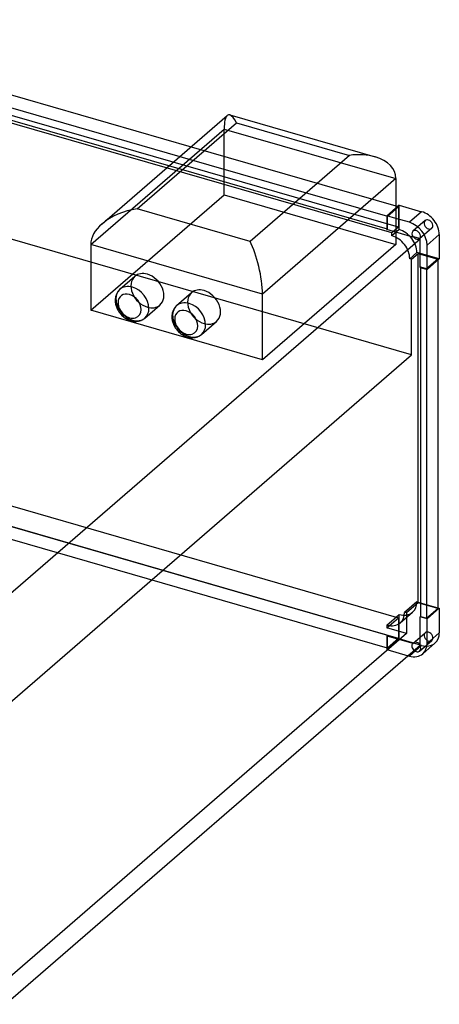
# Model space of a CAD drawing. Header units: millimetres. Extents: x -322 to 714, y -281 to 621.
# Tile 2 of 2: x 344 to 714, y -256 to 613. Entities that reach past the tile are written whole.
import ezdxf

# ---------------------------------------------------------------- set-up
doc = ezdxf.new("R2010")
doc.units = ezdxf.units.MM
doc.layers.add('HIDDEN', color=7, linetype='Continuous')
doc.layers.add('THICK', color=7, linetype='Continuous')

msp = doc.modelspace()

# ---------------------------------------------------------------- linework, layer by layer
at = {"layer": 'HIDDEN'}
for p, q in [((678.29, 429.75), (106.71, 594.75)), ((672.48, 424.72), (100.9, 589.72)), ((406.68, 414.49), (524.43, 516.46)), ((524.43, 458.4), (524.43, 516.46)), ((524.43, 516.46), (675.98, 472.71)), ((495.17, 500.8), (675.98, 448.61)), ((689.8, 317.18), (83.58, 492.18)), ((485.35, 492.31), (668.48, 439.44)), ((668.48, 428.15), (475.57, 483.84)), ((406.68, 356.43), (524.43, 458.4)), ((524.43, 458.4), (675.98, 414.65)), ((675.98, 446.81), (667.98, 439.88)), ((668.48, 439.44), (678.29, 447.94)), ((677.54, 448.16), (678.29, 447.94)), ((678.29, 447.94), (678.29, 429.75)), ((678.79, 427.68), (678.79, 449.24)), ((667.98, 439.88), (667.98, 427.72)), ((675.98, 437.56), (667.98, 439.88)), ((668.48, 428.15), (668.48, 439.44)), ((701.82, 435.61), (691.01, 426.25)), ((667.98, 427.72), (668.48, 428.15)), ((675.98, 425.4), (667.98, 427.72)), ((678.29, 429.75), (672.48, 424.72)), ((678.79, 427.68), (672.48, 422.21)), ((707.72, 428.81), (696.9, 419.45)), ((672.48, 422.21), (672.48, 424.72)), ((696.97, 419.51), (697.28, 419.78)), ((697.28, 419.78), (697.23, 419.79)), ((688.15, 402.01), (694.46, 407.48)), ((689.8, 401.53), (688.15, 402.01)), ((689.8, 401.53), (695.61, 406.57)), ((689.8, 317.18), (689.8, 401.53)), ((714.3, 401.75), (694.46, 407.48)), ((695.61, 406.57), (712.93, 401.57)), ((695.61, 98.26), (695.61, 406.57)), ((712.93, 401.57), (703.12, 393.07)), ((712.93, 401.57), (712.93, 400.57)), ((697.92, 394.57), (697.42, 394.14)), ((703.12, 393.07), (697.92, 394.57)), ((697.92, 393.99), (697.92, 394.57)), ((703.12, 393.07), (703.12, 392.49)), ((308.92, -12.66), (689.8, 317.18)), ((106.71, 250.08), (678.29, 85.08)), ((96.9, 234.68), (668.48, 69.68)), ((678.29, 66.89), (106.71, 231.89)), ((668.48, 58.39), (96.9, 223.39)), ((694.46, 99.17), (683.65, 89.81)), ((695.61, 98.26), (685.3, 89.33)), ((694.46, 99.17), (712.93, 93.84)), ((712.93, 93.26), (695.61, 98.26)), ((667.98, 78.66), (678.79, 88.02)), ((678.79, 66.46), (678.79, 88.02)), ((679.85, 80.61), (690.66, 89.98)), ((685.3, 89.33), (683.65, 89.81)), ((685.3, 89.33), (685.3, 71.15)), ((667.98, 76.15), (678.29, 85.08)), ((667.98, 78.66), (667.98, 76.15)), ((678.29, 85.08), (678.29, 66.89)), ((685.3, 71.15), (313.42, -250.91)), ((685.3, 71.15), (667.98, 76.15)), ((668.48, 69.68), (667.98, 69.25)), ((668.48, 58.39), (668.48, 69.68)), ((691.01, 62.52), (701.82, 71.88)), ((667.98, 69.25), (667.98, 57.09)), ((667.98, 69.25), (691.08, 62.58)), ((667.98, 57.09), (678.79, 66.46)), ((678.29, 66.89), (668.48, 58.39)), ((698.71, 60.71), (678.79, 66.46)), ((691.08, 62.58), (691.53, 62.97)), ((691.53, 62.97), (697.28, 61.31)), ((697.28, 61.31), (696.83, 60.92)), ((696.83, 60.92), (697.42, 60.75)), ((696.9, 55.72), (707.72, 65.08)), ((667.98, 57.09), (686.89, 51.63)), ((687.89, 51.34), (698.71, 60.71))]:
    msp.add_line(p, q, dxfattribs=at)
for centre, major_axis, ratio, start_param, end_param in [((535.41, 495.97), (-7.26, 33.04), 0.249311, 0.133915, 0.848259), ((704.77, 432.21), (-2.95, 3.4), 0.75, 0.000079, 2.284521), ((704.77, 432.21), (-2.95, 3.4), 0.75, -0.857072, 0.000079), ((704.77, 432.21), (-2.95, 3.4), 0.75, -3.141514, -0.857072), ((678.87, 412.06), (-11.78, 13.61), 0.75, -0.857072, -0.851516), ((678.87, 412.06), (-11.78, 13.61), 0.75, -2.433424, -0.857072), ((704.77, 432.21), (-2.95, 3.4), 0.75, 2.284521, 3.141672), ((672.56, 406.6), (-11.78, 13.61), 0.75, -0.857072, -0.851516), ((672.56, 406.6), (-11.78, 13.61), 0.75, -2.433424, -0.857072), ((694.41, 423.24), (2.95, -3.4), 0.75, -1.68615, -0.857072), ((694.41, 423.24), (2.95, -3.4), 0.75, -0.857072, -0.027994), ((456.69, 373.76), (11, -12.7), 0.75, -3.141514, -0.857072), ((443.49, 362.33), (-11, 12.7), 0.75, 0, 0.713724), ((443.49, 362.33), (-11, 12.7), 0.75, 0.713724, 2.284521), ((506.71, 359.33), (11, -12.7), 0.75, -3.141514, -0.857072), ((456.69, 373.76), (11, -12.7), 0.75, -0.857072, 0.000079), ((493.51, 347.9), (-11, 12.7), 0.75, 0, 0.713724), ((443.49, 362.33), (-11, 12.7), 0.75, 2.284521, 3.141593), ((493.51, 347.9), (-11, 12.7), 0.75, 0.713724, 2.284521), ((506.71, 359.33), (11, -12.7), 0.75, -0.857072, 0.000079), ((493.51, 347.9), (-11, 12.7), 0.75, 2.284521, 3.141593), ((678.87, 103.58), (-11.78, 13.61), 0.75, -3.141505, -2.422313), ((678.87, 103.58), (-11.78, 13.61), 0.75, 2.278965, 2.284521), ((678.87, 103.58), (-11.78, 13.61), 0.75, 2.284521, 3.14168), ((668.06, 94.22), (11.78, -13.61), 0.75, 0.000087, 0.71928), ((668.06, 94.22), (11.78, -13.61), 0.75, -0.862628, -0.857072), ((668.06, 94.22), (11.78, -13.61), 0.75, -0.857072, 0.000087), ((704.77, 68.48), (-2.95, 3.4), 0.75, 0.000079, 2.284521), ((704.77, 68.48), (-2.95, 3.4), 0.75, -0.857072, 0.000079), ((704.77, 68.48), (-2.95, 3.4), 0.75, -3.141514, -0.857072), ((693.96, 59.12), (2.95, -3.4), 0.75, 3.141593, 4.94414), ((693.96, 59.12), (2.95, -3.4), 0.75, 3.113599, 3.141593), ((694.41, 59.51), (2.95, -3.4), 0.75, 2.284521, 3.113599), ((694.41, 59.51), (2.95, -3.4), 0.75, 1.455442, 2.284521), ((693.96, 59.12), (2.95, -3.4), 0.75, 1.339046, 1.455442), ((698.71, 76.29), (11.78, -13.61), 0.75, -0.857072, 0.000079), ((704.77, 68.48), (-2.95, 3.4), 0.75, 2.284521, 3.141672)]:
    msp.add_ellipse(centre, major_axis=major_axis, ratio=ratio, start_param=start_param, end_param=end_param, dxfattribs=at)
at = {"layer": 'THICK'}
for p, q in [((106.71, 612.94), (495.17, 500.8)), ((96.9, 604.44), (485.35, 492.31)), ((475.57, 483.84), (96.9, 593.15)), ((416.68, 432.83), (527.11, 528.47)), ((447.66, 445.96), (535.41, 521.95)), ((529.32, 528.95), (657.73, 491.88)), ((535.41, 521.95), (635, 493.2)), ((635, 493.2), (547.25, 417.21)), ((675.98, 472.71), (558.23, 370.74)), ((675.98, 472.71), (675.98, 414.65)), ((547.25, 417.21), (447.66, 445.96)), ((678.79, 449.24), (675.98, 446.81)), ((675.98, 448.61), (677.54, 448.16)), ((678.79, 449.24), (698.71, 443.49)), ((698.71, 443.49), (687.89, 434.13)), ((687.89, 434.13), (675.98, 437.56)), ((697.42, 419.22), (329.44, 100.54)), ((691.08, 421.05), (675.98, 425.4)), ((691.53, 421.44), (691.08, 421.05)), ((697.23, 419.79), (691.53, 421.44)), ((696.83, 419.39), (696.97, 419.51)), ((697.42, 419.22), (696.83, 419.39)), ((697.42, 394.14), (697.42, 419.22)), ((714.3, 423.4), (703.48, 414.04)), ((714.3, 423.4), (714.3, 401.75)), ((406.68, 414.49), (406.68, 356.43)), ((558.23, 370.74), (406.68, 414.49)), ((675.98, 414.65), (558.23, 312.68)), ((703.48, 392.39), (703.48, 414.04)), ((714.3, 401.75), (703.48, 392.39)), ((712.93, 400.57), (712.93, 93.26)), ((697.42, 394.14), (703.48, 392.39)), ((697.92, 86.26), (697.92, 393.99)), ((703.12, 392.49), (703.12, 84.76)), ((432.49, 375.03), (445.69, 386.46)), ((431.37, 373.92), (430.77, 373.18)), ((432.03, 374.61), (431.37, 373.92)), ((432.49, 375.03), (432.03, 374.61)), ((428.33, 366.59), (428.27, 365.28)), ((428.27, 365.28), (428.29, 364.51)), ((428.5, 367.85), (428.33, 366.59)), ((428.67, 368.67), (428.5, 367.85)), ((429, 369.78), (428.67, 368.67)), ((429.41, 370.84), (429, 369.78)), ((429.92, 371.87), (429.41, 370.84)), ((430.33, 372.54), (429.92, 371.87)), ((430.77, 373.18), (430.33, 372.54)), ((482.51, 360.59), (495.71, 372.03)), ((558.23, 312.68), (558.23, 370.74)), ((558.23, 312.68), (406.68, 356.43)), ((428.29, 364.51), (428.35, 363.72)), ((428.35, 363.72), (428.47, 362.81)), ((428.47, 362.81), (428.64, 361.89)), ((428.64, 361.89), (428.84, 361.06)), ((428.84, 361.06), (429.08, 360.24)), ((429.08, 360.24), (429.36, 359.42)), ((429.36, 359.42), (429.68, 358.61)), ((429.68, 358.61), (430.03, 357.83)), ((430.03, 357.83), (430.42, 357.05)), ((430.42, 357.05), (430.85, 356.29)), ((430.85, 356.29), (431.31, 355.55)), ((454.49, 349.63), (467.69, 361.06)), ((479.42, 356.4), (479.01, 355.35)), ((479.93, 357.43), (479.42, 356.4)), ((480.34, 358.1), (479.93, 357.43)), ((480.78, 358.74), (480.34, 358.1)), ((481.39, 359.48), (480.78, 358.74)), ((482.04, 360.17), (481.39, 359.48)), ((482.51, 360.59), (482.04, 360.17)), ((431.31, 355.55), (431.8, 354.83)), ((431.8, 354.83), (432.32, 354.13)), ((432.32, 354.13), (432.86, 353.45)), ((432.86, 353.45), (433.44, 352.8)), ((433.44, 352.8), (434.24, 351.98)), ((434.24, 351.98), (435.07, 351.21)), ((435.07, 351.21), (436.01, 350.44)), ((436.01, 350.44), (436.71, 349.93)), ((436.71, 349.93), (437.43, 349.44)), ((437.43, 349.44), (438.17, 348.99)), ((438.17, 348.99), (438.92, 348.58)), ((438.92, 348.58), (439.71, 348.2)), ((439.71, 348.2), (440.5, 347.86)), ((440.5, 347.86), (441.3, 347.56)), ((451.05, 347.56), (451.6, 347.79)), ((451.6, 347.79), (452.13, 348.05)), ((452.13, 348.05), (452.41, 348.19)), ((452.41, 348.19), (452.96, 348.51)), ((452.96, 348.51), (453.49, 348.86)), ((453.49, 348.86), (454, 349.23)), ((454, 349.23), (454.49, 349.63)), ((478.34, 352.15), (478.29, 350.85)), ((478.29, 350.85), (478.31, 350.07)), ((478.31, 350.07), (478.37, 349.28)), ((478.51, 353.41), (478.34, 352.15)), ((478.37, 349.28), (478.48, 348.37)), ((478.48, 348.37), (478.65, 347.45)), ((478.69, 354.23), (478.51, 353.41)), ((479.01, 355.35), (478.69, 354.23)), ((441.3, 347.56), (442.11, 347.31)), ((442.11, 347.31), (442.7, 347.15)), ((442.7, 347.15), (443.4, 346.99)), ((443.4, 346.99), (444.09, 346.87)), ((444.09, 346.87), (444.78, 346.78)), ((444.78, 346.78), (445.46, 346.72)), ((445.46, 346.72), (446.14, 346.7)), ((446.14, 346.7), (446.81, 346.7)), ((446.81, 346.7), (447.86, 346.78)), ((447.86, 346.78), (448.87, 346.94)), ((448.87, 346.94), (449.9, 347.18)), ((449.9, 347.18), (450.48, 347.36)), ((450.48, 347.36), (451.05, 347.56)), ((478.65, 347.45), (478.85, 346.63)), ((478.85, 346.63), (479.09, 345.8)), ((479.09, 345.8), (479.37, 344.99)), ((479.37, 344.99), (479.69, 344.17)), ((479.69, 344.17), (480.05, 343.39)), ((480.05, 343.39), (480.43, 342.62)), ((480.43, 342.62), (480.86, 341.86)), ((480.86, 341.86), (481.32, 341.11)), ((481.32, 341.11), (481.81, 340.39)), ((481.81, 340.39), (482.33, 339.69)), ((482.33, 339.69), (482.88, 339.01)), ((482.88, 339.01), (483.46, 338.36)), ((504.5, 335.2), (517.7, 346.63)), ((483.46, 338.36), (484.25, 337.54)), ((484.25, 337.54), (485.09, 336.77)), ((485.09, 336.77), (486.02, 336.01)), ((486.02, 336.01), (486.73, 335.49)), ((486.73, 335.49), (487.45, 335)), ((487.45, 335), (488.19, 334.56)), ((488.19, 334.56), (488.94, 334.15)), ((488.94, 334.15), (489.72, 333.76)), ((489.72, 333.76), (490.52, 333.42)), ((490.52, 333.42), (491.32, 333.13)), ((491.32, 333.13), (492.12, 332.87)), ((492.12, 332.87), (492.72, 332.71)), ((492.72, 332.71), (493.41, 332.56)), ((493.41, 332.56), (494.11, 332.43)), ((494.11, 332.43), (494.79, 332.34)), ((494.79, 332.34), (495.48, 332.29)), ((495.48, 332.29), (496.15, 332.26)), ((496.15, 332.26), (496.82, 332.27)), ((496.82, 332.27), (497.87, 332.34)), ((497.87, 332.34), (498.89, 332.5)), ((498.89, 332.5), (499.91, 332.74)), ((499.91, 332.74), (500.49, 332.92)), ((500.49, 332.92), (501.06, 333.12)), ((501.06, 333.12), (501.61, 333.35)), ((501.61, 333.35), (502.14, 333.61)), ((502.14, 333.61), (502.42, 333.75)), ((502.42, 333.75), (502.97, 334.07)), ((502.97, 334.07), (503.5, 334.42)), ((503.5, 334.42), (504.01, 334.79)), ((504.01, 334.79), (504.5, 335.2)), ((703.12, 84.76), (712.93, 93.26)), ((703.48, 84.08), (714.3, 93.45)), ((712.93, 93.84), (714.3, 93.45)), ((714.3, 93.45), (714.3, 71.79)), ((697.42, 85.83), (697.92, 86.26)), ((703.48, 84.08), (697.42, 85.83)), ((697.42, 60.75), (697.42, 85.83)), ((697.92, 86.26), (703.12, 84.76)), ((703.48, 62.43), (703.48, 84.08)), ((703.48, 62.43), (714.3, 71.79)), ((699.68, 53.32), (710.49, 62.69)), ((697.42, 60.75), (331.61, -256.05)), ((686.89, 51.63), (687.89, 51.34))]:
    msp.add_line(p, q, dxfattribs=at)
for centre, major_axis, ratio, start_param, end_param in [((535.41, 495.97), (-7.26, 33.04), 0.249311, -0.13722, 0.133915), ((535.41, 495.97), (-7.26, 33.04), 0.249311, -0.722537, -0.13722), ((635, 467.22), (40.61, 8.93), 0.615841, 0.850944, 1.436262), ((635, 467.22), (40.61, 8.93), 0.615841, -0.134535, 0.850944), ((447.66, 419.98), (-40.61, -8.93), 0.615841, -1.705331, -0.848878), ((698.71, 427.9), (11.78, -13.61), 0.75, 0.713724, 2.284521), ((447.66, 419.98), (-40.61, -8.93), 0.615841, -0.848878, -0.134535), ((687.89, 418.54), (-11.78, 13.61), 0.75, -2.427868, -0.857072), ((693.96, 422.85), (2.95, -3.4), 0.75, -3.141554, -1.68615), ((693.96, 422.85), (2.95, -3.4), 0.75, 2.284521, 3.141631), ((693.96, 422.85), (2.95, -3.4), 0.75, 0, 2.284521), ((547.25, 391.23), (7.26, -33.04), 0.249311, 0.848259, 2.419055), ((693.96, 422.85), (2.95, -3.4), 0.75, -0.027994, 0), ((456.69, 373.76), (11, -12.7), 0.75, 2.284521, 3.141672), ((456.69, 373.76), (11, -12.7), 0.75, 0.000079, 2.284521), ((443.49, 362.33), (-11, 12.7), 0.75, -0.857072, 0), ((443.49, 362.33), (-11, 12.7), 0.75, -2.427868, -0.857072), ((506.71, 359.33), (11, -12.7), 0.75, 2.284521, 3.141672), ((506.71, 359.33), (11, -12.7), 0.75, 0.000079, 2.284521), ((440.99, 360.17), (-7.72, 8.92), 0.75, -0.857072, 0.713724), ((440.99, 360.17), (-7.72, 8.92), 0.75, -2.427868, -0.857072), ((440.99, 360.17), (-7.72, 8.92), 0.75, 0.713724, 3.855317), ((443.49, 362.33), (-11, 12.7), 0.75, -3.141514, -2.427868), ((491.01, 345.73), (-7.72, 8.92), 0.75, -0.857072, 0.713724), ((493.51, 347.9), (-11, 12.7), 0.75, -0.857072, 0), ((493.51, 347.9), (-11, 12.7), 0.75, -2.427868, -0.857072), ((491.01, 345.73), (-7.72, 8.92), 0.75, 0.713724, 3.855317), ((491.01, 345.73), (-7.72, 8.92), 0.75, -2.427868, -0.857072), ((493.51, 347.9), (-11, 12.7), 0.75, -3.141514, -2.427868), ((698.71, 76.29), (11.78, -13.61), 0.75, 0.000079, 0.713724), ((687.89, 66.93), (-11.78, 13.61), 0.75, -3.141514, -2.427868), ((687.89, 66.93), (-11.78, 13.61), 0.75, 2.284521, 3.141672), ((693.96, 59.12), (2.95, -3.4), 0.75, -1.339046, -0.857072), ((693.96, 59.12), (2.95, -3.4), 0.75, -0.857072, 0.000038), ((693.96, 59.12), (2.95, -3.4), 0.75, 0.000038, 1.339046)]:
    msp.add_ellipse(centre, major_axis=major_axis, ratio=ratio, start_param=start_param, end_param=end_param, dxfattribs=at)

doc.saveas('drawing.dxf')
